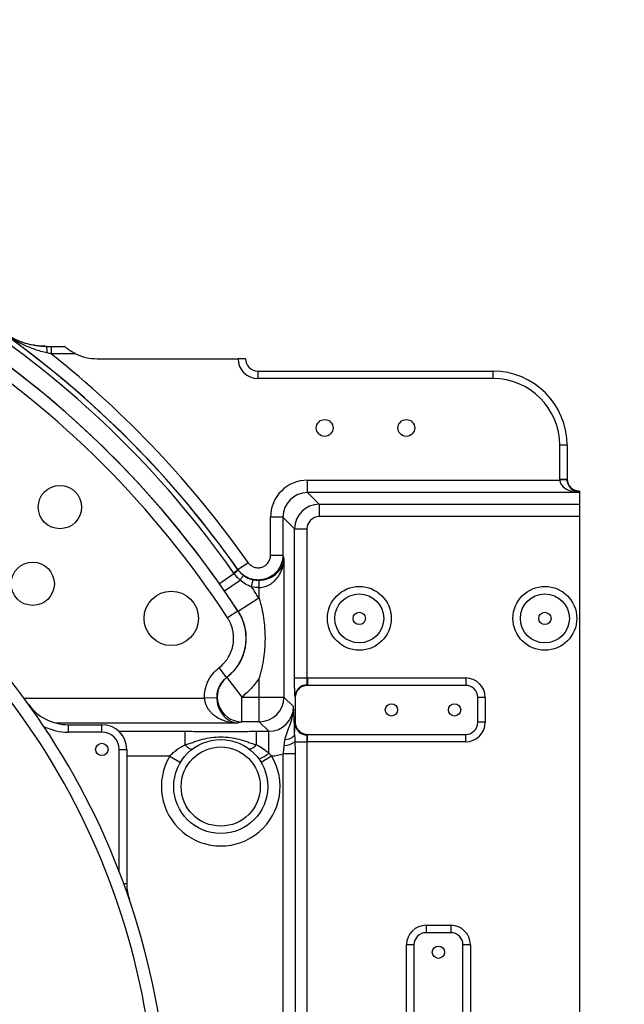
# Model space of a CAD drawing. Header units: millimetres. Extents: x -7 to 844, y 0 to 594.
# Tile 104 of 137: x 323 to 341, y 486 to 517. Entities that reach past the tile are written whole.
import ezdxf

# ---------------------------------------------------------------- set-up
doc = ezdxf.new("R2010")
doc.units = ezdxf.units.MM
doc.styles.add('SLDTEXTSTYLE2', font='HYSWLONGFANGSONG.TTF', dxfattribs={"bigfont": 'bigfont'})
doc.styles.add('SLDTEXTSTYLE3', font='HYSWLONGFANGSONG.TTF')
doc.dimstyles.new('SLDDIMSTYLE15', dxfattribs={"dimtxt": 9.875366, "dimasz": 4.884615, "dimexe": 0, "dimexo": 0.0625, "dimgap": 2.468842, "dimtad": 0, "dimtih": 1, "dimtoh": 1, "dimlfac": 5, "dimrnd": 1e-09, "dimzin": 12, "dimdsep": 46, "dimtxsty": 'SLDTEXTSTYLE3', "dimblk1": 'NONE', "dimblk2": 'NONE', "dimsah": 1, "dimcen": 0, "dimadec": 0, "dimazin": 3, "dimtfac": 1, "dimtdec": 3, "dimtmove": 0, "dimatfit": 3, "dimldrblk": 'NONE', "dimfxl": 1, "dimfrac": 2, "dimtolj": 1, "dimtzin": 12, "dimarcsym": 0})

# ---------------------------------------------------------------- blocks, each defined once
blk = doc.blocks.new('_D_55')
at = {"color": 7, "linetype": 'Continuous', "lineweight": 18}
blk.add_line((512.91, 531.632), (472.011, 531.632), dxfattribs=at)
at = {"color": 7, "linetype": 'Continuous', "lineweight": 18, "attachment_point": 1}
for s, insert, char_height, style in [('通', (502.68, 543.569), 9.26, 'SLDTEXTSTYLE2'), ('%%c', (482.421, 543.569), 9.2604, 'SLDTEXTSTYLE3'), ('8-', (472.011, 543.569), 9.2604, 'SLDTEXTSTYLE3'), ('22', (494.037, 543.569), 9.2604, 'SLDTEXTSTYLE3')]:
    blk.add_mtext(s, dxfattribs=dict(at, insert=insert, char_height=char_height, style=style))
blk = doc.blocks.new('_None')

msp = doc.modelspace()

# ---------------------------------------------------------------- linework, layer by layer
at = {"color": 7, "linetype": 'Continuous', "lineweight": 25}
for p, q in [((323.477237, 506.745672), (323.477237, 506.514903)), ((323.477237, 506.745672), (323.89083, 506.745672)), ((324.237827, 506.514903), (323.477237, 506.514903)), ((324.908426, 506.361057), (329.293042, 506.361057)), ((329.523811, 506.361057), (329.293042, 506.361057)), ((329.908426, 505.976441), (329.908426, 505.745672)), ((329.908426, 505.976441), (337.216119, 505.976441)), ((337.216119, 505.976441), (337.216119, 505.745672)), ((337.216119, 505.745672), (329.908426, 505.745672)), ((339.293042, 502.605004), (339.293042, 503.668749)), ((339.523811, 503.668749), (339.293042, 503.668749)), ((339.523811, 503.668749), (339.523811, 502.605004)), ((331.454496, 502.199134), (331.454496, 502.583515)), ((331.454496, 502.583515), (339.293417, 502.583515)), ((339.523811, 502.605004), (339.293042, 502.605004)), ((339.524045, 502.591564), (339.293417, 502.583515)), ((331.454496, 502.199134), (331.818072, 501.835557)), ((339.908426, 502.199134), (331.454496, 502.199134)), ((339.830501, 502.251158), (339.868766, 502.244331)), ((339.908426, 502.244331), (339.868766, 502.244331)), ((339.908426, 502.244331), (339.908426, 502.236741)), ((339.908426, 502.236741), (339.908426, 502.199134)), ((339.908426, 502.199134), (339.908426, 501.835557)), ((331.818072, 501.835557), (331.818072, 501.451176)), ((331.818072, 501.835557), (339.908426, 501.835557)), ((339.908426, 501.835557), (339.908426, 501.451176)), ((330.301353, 500.24516), (330.301353, 501.430371)), ((330.685734, 501.430371), (330.301353, 501.430371)), ((330.685734, 501.430371), (330.685734, 500.24516)), ((331.04931, 501.066795), (330.685734, 501.430371)), ((339.908426, 501.451176), (331.818072, 501.451176)), ((339.908426, 501.451176), (339.908426, 475.399518)), ((331.04931, 496.429918), (331.04931, 501.066795)), ((331.04931, 501.066795), (331.433691, 501.066795)), ((331.433691, 501.066795), (331.433691, 496.429918)), ((330.685734, 500.24516), (330.301353, 500.24516)), ((330.720186, 500.135884), (330.720186, 495.837717)), ((329.287986, 499.803151), (329.602479, 500.024155)), ((328.711191, 499.366394), (329.165346, 499.684962)), ((329.153812, 499.701122), (329.289958, 499.796754)), ((329.289958, 499.796754), (329.287986, 499.803151)), ((328.867871, 499.140723), (329.355018, 499.475823)), ((329.714666, 499.262026), (329.762053, 499.486686)), ((329.951424, 499.241046), (329.944258, 499.470281)), ((329.951424, 498.902912), (329.951424, 499.241046)), ((329.292495, 498.506301), (329.93675, 498.925742)), ((329.290464, 498.506844), (328.968347, 498.297107)), ((329.290464, 498.506844), (329.292495, 498.506301)), ((328.936076, 496.446699), (328.702619, 496.751983)), ((328.936076, 496.446699), (328.940166, 496.447577)), ((328.940166, 496.447577), (329.408, 495.837717)), ((329.951424, 495.837717), (329.951424, 496.431558)), ((331.04931, 496.429918), (331.433691, 496.429918)), ((331.446888, 496.430062), (336.369965, 496.430062)), ((331.446888, 496.430062), (331.446888, 496.217169)), ((331.446888, 496.199214), (331.446888, 496.199152)), ((336.369965, 496.199152), (331.446888, 496.199152)), ((336.369965, 496.199433), (331.454431, 496.199433)), ((336.369965, 496.430062), (336.369965, 496.199433)), ((336.369965, 496.199433), (336.369965, 496.199152)), ((328.629726, 495.809362), (328.247682, 495.797424)), ((329.408, 495.068955), (329.408, 495.837717)), ((329.408, 495.837717), (329.951424, 495.837717)), ((329.951424, 495.837717), (330.720186, 495.837717)), ((329.951424, 495.068955), (329.951424, 495.837717)), ((330.720186, 495.837717), (331.017544, 495.540359)), ((331.070331, 495.814824), (331.070331, 495.061136)), ((336.746803, 495.822595), (336.746522, 495.822595)), ((336.746522, 495.053364), (336.746522, 495.822595)), ((336.746803, 495.053364), (336.746803, 495.822595)), ((336.977431, 495.822595), (336.746803, 495.822595)), ((336.977431, 495.822595), (336.977431, 495.053364)), ((324.01931, 494.745672), (324.01931, 494.976441)), ((324.01931, 494.976441), (325.062273, 494.976441)), ((325.062273, 494.745672), (325.062273, 494.976441)), ((329.951424, 495.068955), (329.408, 495.068955)), ((330.248782, 494.771597), (329.951424, 495.068955)), ((336.746803, 495.053364), (336.746522, 495.053364)), ((336.977431, 495.053364), (336.746803, 495.053364)), ((325.062273, 494.745672), (324.01931, 494.745672)), ((327.643454, 494.352749), (327.643454, 494.771597)), ((329.865706, 494.352749), (329.865706, 494.771597)), ((329.865706, 494.771597), (330.248782, 494.771597)), ((330.248782, 494.092702), (330.248782, 494.771597)), ((331.446888, 494.676746), (331.446888, 494.676808)), ((331.446888, 494.676808), (336.369965, 494.676808)), ((331.446888, 494.445898), (331.446888, 494.658791)), ((331.454431, 494.676526), (336.369965, 494.676526)), ((336.369965, 494.676526), (336.369965, 494.676808)), ((336.369965, 494.445898), (336.369965, 494.676526)), ((331.058955, 494.446041), (331.433691, 494.446041)), ((336.369965, 494.445898), (331.446888, 494.445898)), ((325.600734, 490.40086), (325.600734, 494.20721)), ((325.600734, 494.20721), (325.831503, 494.20721)), ((325.831503, 494.20721), (325.831503, 490.033923)), ((330.006828, 493.807002), (330.336367, 494.005328)), ((331.066792, 494.07044), (330.699892, 494.07044)), ((327.171296, 494.002834), (327.501146, 493.805028)), ((325.73856, 490.033923), (325.831503, 490.033923)), ((335.139196, 488.737754), (335.908426, 488.737754)), ((335.139196, 488.737754), (335.139196, 488.507125)), ((335.139196, 488.507125), (335.139196, 488.506844)), ((335.908426, 488.507125), (335.139196, 488.507125)), ((335.908426, 488.506844), (335.139196, 488.506844)), ((335.908426, 488.737754), (335.908426, 488.507125)), ((335.908426, 488.507125), (335.908426, 488.506844)), ((334.762358, 488.130287), (334.531729, 488.130287)), ((334.531729, 476.130287), (334.531729, 488.130287)), ((334.762358, 488.130287), (334.762358, 476.130287)), ((334.762358, 488.130287), (334.762639, 488.130287)), ((334.762639, 488.130287), (334.762639, 476.130287)), ((336.285264, 488.130287), (336.284983, 488.130287)), ((336.284983, 476.130287), (336.284983, 488.130287)), ((336.285264, 476.130287), (336.285264, 488.130287)), ((336.515893, 488.130287), (336.285264, 488.130287)), ((336.515893, 488.130287), (336.515893, 476.130287))]:
    msp.add_line(p, q, dxfattribs=at)
at = {"color": 8, "linetype": 'Continuous', "lineweight": 25}
for p, q in [((322.638098, 495.797424), (328.247682, 495.797424)), ((329.277783, 495.028662), (323.621878, 495.028662)), ((325.584943, 494.771597), (327.643454, 494.771597)), ((331.433691, 494.446041), (331.433691, 481.745672)), ((330.699892, 481.745672), (330.699892, 494.07044)), ((331.066792, 494.07044), (331.066792, 481.745672)), ((327.171296, 494.002834), (325.831503, 494.002834))]:
    msp.add_line(p, q, dxfattribs=at)
at = {"color": 7, "linetype": 'Continuous', "lineweight": 25, "flags": 128}
for points in [[(331.050933, 494.680704), (331.043785, 494.651154), (331.026424, 494.622404), (330.999319, 494.595233), (330.963205, 494.570375), (330.919059, 494.548505), (330.868077, 494.530214), (330.811638, 494.515997), (330.751272, 494.50624)], [(327.643454, 494.352749), (327.680553, 494.31567), (327.71682, 494.283345), (327.751443, 494.256499), (327.783644, 494.235734), (327.812701, 494.221515), (327.837965, 494.214162), (327.858867, 494.213838), (327.874939, 494.220551)], [(329.865706, 494.352749), (329.828607, 494.31567), (329.79234, 494.283345), (329.757718, 494.256499), (329.725517, 494.235734), (329.696459, 494.221515), (329.671196, 494.214162), (329.650294, 494.213838), (329.634222, 494.220551)]]:
    msp.add_lwpolyline(points, dxfattribs=at)
at = {"color": 7, "linetype": 'Continuous', "lineweight": 25}
for centre, radius in [((331.985349, 504.20721), 0.261538), ((334.523811, 504.20721), 0.261538), ((323.75458, 501.745672), 0.673077), ((322.908426, 499.361057), 0.673077), ((333.062273, 498.284134), 0.992082), ((338.831503, 498.284134), 0.992082), ((327.216119, 498.284134), 0.846154), ((333.062273, 498.284134), 0.761453), ((333.062273, 498.284134), 0.761172), ((338.831503, 498.284134), 0.761453), ((338.831503, 498.284134), 0.761172), ((333.062273, 498.284134), 0.192308), ((338.831503, 498.284134), 0.192308), ((334.062273, 495.43798), 0.192308), ((336.023811, 495.43798), 0.192308), ((325.05704, 494.20721), 0.192308), ((328.75458, 493.053364), 1.461538), ((328.75458, 493.053364), 1.230769), ((335.523811, 487.899518), 0.192308)]:
    msp.add_circle(centre, radius, dxfattribs=at)
for centre, radius, start, end in [((304.139196, 482.130287), 30.735401, 35.0850752, 56.9340697), ((304.139196, 482.130287), 30.569024, 35.0850752, 56.9340697), ((304.139196, 482.130287), 30.014435, 35.0478648, 56.9340697), ((304.139196, 482.130287), 30.012962, 33.0690574, 56.9309426), ((304.139196, 482.130287), 30.737465, 35.0969467, 54.5646848), ((304.139196, 482.130287), 29.628581, 33.0690574, 56.9309426), ((322.777936, 506.587442), 0.582112, 355.3562435, 15.772689), ((304.139196, 482.130287), 31.121846, 35.0969467, 51.5840815), ((324.908426, 507.899518), 1.538462, 244.1580672, 270), ((329.908426, 506.361057), 0.615385, 180, 270), ((329.908426, 506.361057), 0.384615, 180, 270), ((337.216119, 503.668749), 2.307692, 0, 90), ((337.216119, 503.668749), 2.076923, 0, 90), ((339.908309, 502.621239), 0.384498, 180.0174622, 270.0174515), ((304.139196, 482.130287), 22.615385, 0.974465, 61.0145663), ((304.139196, 482.130287), 23, 0.974465, 59.4270794), ((331.818541, 501.066327), 0.769231, 90.0349137, 179.9650863), ((325.1123, 505.270804), 6.901363, 305.9643604, 307.34606), ((328.836344, 499.911509), 0.677382, 319.9697784, 335.2687808), ((304.139196, 482.130287), 30.783131, 33.0660724, 33.8161685), ((304.139196, 482.130287), 30.014369, 33.0660724, 34.523421), ((329.413729, 495.83959), 0.770656, 127.915156, 269.5740368), ((331.438349, 495.840806), 0.376459, 88.7003416, 176.7198045), ((331.446888, 495.822595), 0.607467, 90, 91.2447933), ((331.446888, 495.822595), 0.376557, 90, 90.3660406), ((336.369965, 495.822595), 0.607467, 0, 90), ((336.369965, 495.822595), 0.376838, 0, 90), ((336.369965, 495.822595), 0.376557, 0, 90), ((324.01931, 496.514903), 1.538462, 215.8882976, 270), ((329.950326, 495.838815), 0.769861, 270.0816919, 359.9183081), ((325.062273, 494.20721), 0.769231, 0, 90), ((331.438349, 495.035153), 0.376459, 183.2801955, 271.2996584), ((336.369965, 495.053364), 0.376557, 270, 0), ((336.369965, 495.053364), 0.376838, 270, 0), ((336.369965, 495.053364), 0.607467, 270, 0), ((324.01931, 496.514903), 1.769231, 244.4435843, 270), ((325.062273, 494.20721), 0.538462, 0, 90), ((331.446888, 495.053364), 0.376557, 269.6339594, 270), ((330.730827, 494.873276), 0.5387, 269.7561582, 307.5251999), ((331.446888, 495.053364), 0.607467, 268.7552067, 270), ((328.75458, 493.053364), 1.846154, 149.0495668, 31.0407203), ((329.622628, 494.811621), 0.953369, 289.284684, 311.0547532), ((327.369965, 490.033923), 1.538462, 180, 198.7894713), ((335.139196, 488.130287), 0.607467, 90, 180), ((335.139196, 488.130287), 0.376838, 90, 180), ((335.139196, 488.130287), 0.376557, 90, 180), ((335.908426, 488.130287), 0.607467, 0, 90), ((335.908426, 488.130287), 0.376838, 0, 90), ((335.908426, 488.130287), 0.376557, 0, 90)]:
    msp.add_arc(centre, radius, start, end, dxfattribs=at)
at = {"color": 7, "linetype": 'Continuous', "lineweight": 18}
msp.add_arc((304.29717, 482.130287), 43.076923, 262.7000494, 5.9555652, dxfattribs=at)
at = {"color": 7, "linetype": 'Continuous', "lineweight": 25}
for centre, major_axis, ratio, start_param, end_param in [((331.455902, 501.428965), (0.816887, -0.816887), 0.998782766, 2.356803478, 3.926381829), ((339.908426, 502.605004), (0, -0.61576), 0.999390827, 4.71238898, 4.747295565), ((339.908426, 502.583515), (0.615231, -0.021994), 0.624132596, 3.198807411, 4.734697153), ((339.908426, 502.605004), (0, 0.385131), 0.998661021, 1.570796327, 1.605702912), ((339.908426, 502.583515), (-0.277193, 0.281949), 0.945678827, 0.800889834, 2.336779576), ((331.455902, 501.428965), (-0.545254, 0.545254), 0.99756923, 5.498396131, 7.067974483), ((339.293042, 502.236741), (0.615385, 0), 0.034920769, 0, 0.360976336), ((331.818541, 501.066327), (0.272296, -0.272296), 0.998782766, 2.356803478, 3.926381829), ((331.455181, 496.430062), (0, 0.230769), 0.093122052, 2.745399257, 3.106686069), ((331.0708, 496.430062), (0, 0.615385), 0.034920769, 2.745399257, 3.119778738), ((330.246907, 495.542234), (0.545916, -0.545916), 0.996358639, 5.498396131, 7.067974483), ((331.0708, 494.445898), (0, 0.615385), 0.034920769, 0.021813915, 0.396193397), ((331.455181, 494.445898), (0, 0.230769), 0.093122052, 0.034906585, 0.396193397), ((330.246907, 495.542234), (-1.089182, 1.089182), 0.998782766, 2.41373152, 2.654267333)]:
    msp.add_ellipse(centre, major_axis=major_axis, ratio=ratio, start_param=start_param, end_param=end_param, dxfattribs=at)
for points, knots in [([(323.358137, 506.540314), (323.293145, 506.554172), (323.229134, 506.570237), (323.102645, 506.606147), (323.04005, 506.626043), (322.855602, 506.690291), (322.736676, 506.739218), (322.504683, 506.84727), (322.39142, 506.906563), (322.171313, 507.033852), (322.064361, 507.101884), (321.96027, 507.17427)], [0, 0, 0, 0, 0.125, 0.125, 0.25, 0.25, 0.5, 0.5, 0.75, 0.75, 1, 1, 1, 1]), ([(323.33813, 506.745672), (323.271542, 506.745672), (323.206066, 506.748493), (323.076785, 506.759252), (323.012687, 506.767256), (322.825569, 506.797987), (322.706994, 506.827286), (322.535475, 506.882771), (322.479388, 506.903213), (322.369132, 506.947932), (322.315006, 506.972209), (322.156861, 507.049981), (322.05635, 507.108659), (321.96027, 507.17427)], [0, 0, 0, 0, 0.125, 0.125, 0.25, 0.25, 0.5, 0.5, 0.625, 0.625, 0.75, 0.75, 1, 1, 1, 1]), ([(322.012475, 507.176075), (322.110567, 507.106074), (322.212909, 507.044544), (322.425785, 506.937815), (322.536338, 506.892609), (322.765862, 506.819145), (322.882101, 506.791758), (323.058598, 506.764204), (323.117789, 506.757284), (323.207116, 506.750334), (323.236983, 506.748589), (323.28192, 506.746841), (323.296922, 506.746402), (323.326971, 506.745818), (323.342112, 506.745672), (323.356995, 506.745672)], [0, 0, 0, 0, 0.25, 0.25, 0.5, 0.5, 0.75, 0.75, 0.875, 0.875, 0.9375, 0.9375, 0.96875, 0.96875, 1, 1, 1, 1]), ([(324.237827, 506.514903), (324.198295, 506.534049), (324.159996, 506.55469), (324.104567, 506.587597), (324.086428, 506.59889), (324.050882, 506.622048), (324.03335, 506.634005), (324.000005, 506.657724), (323.984042, 506.669589), (323.954496, 506.692361), (323.941096, 506.703121), (323.923549, 506.717597), (323.918159, 506.722117), (323.908721, 506.73012), (323.904623, 506.733643), (323.894443, 506.742461), (323.89083, 506.745672), (323.89083, 506.745672)], [0, 0, 0, 0, 0.25, 0.25, 0.375, 0.375, 0.5, 0.5, 0.625, 0.625, 0.75, 0.75, 0.8125, 0.8125, 0.875, 0.875, 1, 1, 1, 1]), ([(339.837106, 502.245353), (339.837427, 502.24532), (339.839323, 502.245129), (339.832666, 502.245911), (339.814305, 502.249437), (339.778991, 502.259002), (339.729945, 502.279275), (339.674201, 502.313887), (339.619177, 502.363904), (339.570799, 502.430463), (339.536188, 502.511537), (339.524512, 502.577681), (339.523917, 502.614577), (339.523811, 502.621122)], [0, 0, 0, 0, 0.014080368, 0.083234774, 0.140602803, 0.208337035, 0.305515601, 0.414132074, 0.53575395, 0.672201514, 0.817823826, 0.967682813, 1, 1, 1, 1]), ([(330.685734, 500.24516), (330.685578, 500.163561), (330.672762, 500.08413), (330.64107, 499.987525), (330.633929, 499.968369), (330.618297, 499.931011), (330.609779, 499.912723), (330.582155, 499.85901), (330.560992, 499.824729), (330.525037, 499.775653), (330.512287, 499.759622), (330.485746, 499.728848), (330.471938, 499.714069), (330.428939, 499.671513), (330.398182, 499.645508), (330.332439, 499.598278), (330.297249, 499.577011), (330.224996, 499.540805), (330.187675, 499.525643), (330.110641, 499.501199), (330.070589, 499.491899), (329.990514, 499.479895), (329.950319, 499.477081), (329.889794, 499.477596), (329.869579, 499.47856), (329.829071, 499.482112), (329.808755, 499.484711), (329.748762, 499.494816), (329.709673, 499.504632), (329.652375, 499.523887), (329.633499, 499.531065), (329.596203, 499.546964), (329.577704, 499.555732), (329.523699, 499.584008), (329.489579, 499.605485), (329.424996, 499.653545), (329.39447, 499.680191), (329.337511, 499.738557), (329.311508, 499.769814), (329.287986, 499.803151)], [0, 0, 0, 0, 0.125, 0.125, 0.15625, 0.15625, 0.1875, 0.1875, 0.25, 0.25, 0.28125, 0.28125, 0.3125, 0.3125, 0.375, 0.375, 0.4375, 0.4375, 0.5, 0.5, 0.5625, 0.5625, 0.625, 0.625, 0.65625, 0.65625, 0.6875, 0.6875, 0.75, 0.75, 0.78125, 0.78125, 0.8125, 0.8125, 0.875, 0.875, 0.9375, 0.9375, 1, 1, 1, 1]), ([(329.602479, 500.024155), (329.626017, 499.99066), (329.65485, 499.961023), (329.703299, 499.924684), (329.720365, 499.913846), (329.756386, 499.894796), (329.775191, 499.886695), (329.813435, 499.873672), (329.833006, 499.868678), (329.873066, 499.861789), (329.893542, 499.859935), (329.933975, 499.859489), (329.954115, 499.860859), (329.994238, 499.866819), (330.014309, 499.871466), (330.052899, 499.883711), (330.07159, 499.891319), (330.107763, 499.909506), (330.125375, 499.920197), (330.158254, 499.943944), (330.173625, 499.957021), (330.202259, 499.985555), (330.215624, 500.001166), (330.239521, 500.034059), (330.250059, 500.051287), (330.268379, 500.087272), (330.276199, 500.10615), (330.29505, 500.164355), (330.301353, 500.204222), (330.301353, 500.24516)], [0, 0, 0, 0, 0.125, 0.125, 0.1875, 0.1875, 0.25, 0.25, 0.3125, 0.3125, 0.375, 0.375, 0.4375, 0.4375, 0.5, 0.5, 0.5625, 0.5625, 0.625, 0.625, 0.6875, 0.6875, 0.75, 0.75, 0.8125, 0.8125, 0.875, 0.875, 1, 1, 1, 1]), ([(329.944258, 499.470281), (330.008501, 499.472222), (330.070199, 499.480925), (330.15943, 499.502719), (330.188056, 499.51134), (330.242426, 499.530583), (330.268325, 499.541243), (330.31788, 499.564379), (330.341664, 499.576938), (330.386345, 499.603192), (330.407294, 499.616892), (330.46657, 499.659467), (330.501362, 499.689798), (330.563168, 499.753664), (330.58953, 499.786546), (330.634667, 499.853625), (330.653461, 499.887868), (330.684234, 499.957625), (330.696178, 499.993168), (330.708945, 500.046503), (330.712357, 500.064323), (330.716229, 500.091115), (330.717311, 500.100056), (330.719061, 500.117958), (330.719731, 500.126972), (330.720186, 500.135884)], [0, 0, 0, 0, 0.125, 0.125, 0.1875, 0.1875, 0.25, 0.25, 0.3125, 0.3125, 0.375, 0.375, 0.5, 0.5, 0.625, 0.625, 0.75, 0.75, 0.875, 0.875, 0.9375, 0.9375, 0.96875, 0.96875, 1, 1, 1, 1]), ([(329.951424, 499.241046), (330.015644, 499.243655), (330.077247, 499.255354), (330.166242, 499.284651), (330.194776, 499.296239), (330.248938, 499.322107), (330.274723, 499.336439), (330.324029, 499.36754), (330.347678, 499.384423), (330.392077, 499.419718), (330.412879, 499.438137), (330.471698, 499.495372), (330.506163, 499.536148), (330.567283, 499.622011), (330.593292, 499.666217), (330.637707, 499.756399), (330.656132, 499.802437), (330.686154, 499.896222), (330.697715, 499.944007), (330.709907, 500.015714), (330.713127, 500.039673), (330.716711, 500.075693), (330.717697, 500.087714), (330.719254, 500.111783), (330.719827, 500.123902), (330.720186, 500.135884)], [0, 0, 0, 0, 0.125, 0.125, 0.1875, 0.1875, 0.25, 0.25, 0.3125, 0.3125, 0.375, 0.375, 0.5, 0.5, 0.625, 0.625, 0.75, 0.75, 0.875, 0.875, 0.9375, 0.9375, 0.96875, 0.96875, 1, 1, 1, 1]), ([(330.685734, 500.24516), (330.688576, 500.236171), (330.691419, 500.227176), (330.694261, 500.218174), (330.694278, 500.218122), (330.694294, 500.218069), (330.694311, 500.218017), (330.702936, 500.190701), (330.711561, 500.163323), (330.720186, 500.135884)], [0.00485769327, 0.00485769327, 0.00485769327, 0.00485769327, 0.00805343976, 0.00805343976, 0.00805343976, 0.00807202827, 0.00807202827, 0.00807202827, 0.01776940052, 0.01776940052, 0.01776940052, 0.01776940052]), ([(329.355018, 499.475823), (329.319875, 499.507428), (329.286311, 499.540498), (329.222964, 499.610103), (329.193164, 499.646626), (329.165346, 499.684962)], [0, 0, 0, 0, 0.5, 0.5, 1, 1, 1, 1]), ([(329.298858, 499.784316), (329.320578, 499.754591), (329.344177, 499.726721), (329.39507, 499.674632), (329.422362, 499.650411), (329.451596, 499.628118)], [0, 0, 0, 0, 0.5, 0.5, 1, 1, 1, 1]), ([(329.451596, 499.628118), (329.497497, 499.593116), (329.547365, 499.56352), (329.651188, 499.516475), (329.70541, 499.498734), (329.762053, 499.486686)], [0, 0, 0, 0, 0.5, 0.5, 1, 1, 1, 1]), ([(328.867871, 499.140723), (328.84192, 499.17845), (328.815901, 499.216125), (328.763684, 499.291354), (328.737487, 499.328907), (328.711191, 499.366394)], [0, 0, 0, 0, 0.5, 0.5, 1, 1, 1, 1]), ([(329.714666, 499.262026), (329.64789, 499.285431), (329.584846, 499.315554), (329.464955, 499.387348), (329.407953, 499.429271), (329.355018, 499.475823)], [0, 0, 0, 0, 0.5, 0.5, 1, 1, 1, 1]), ([(329.951424, 498.902912), (329.955035, 498.89047), (329.958693, 498.877694), (329.965806, 498.852429), (329.976313, 498.814515), (329.986328, 498.776546), (330.005699, 498.700536), (330.017732, 498.649765), (330.051164, 498.497153), (330.069893, 498.395011), (330.100058, 498.189885), (330.111494, 498.086902), (330.126888, 497.880059), (330.130846, 497.776198), (330.131025, 497.619729), (330.130125, 497.56746), (330.12638, 497.462692), (330.123527, 497.410098), (330.112081, 497.252817), (330.100621, 497.148649), (330.070331, 496.941616), (330.051501, 496.838751), (330.017923, 496.685369), (330.005842, 496.634395), (329.986409, 496.558155), (329.976365, 496.520091), (329.965834, 496.482108), (329.958705, 496.456804), (329.955037, 496.443999), (329.951424, 496.431558)], [0, 0, 0, 0, 0.015625, 0.015625, 0.03125, 0.0625, 0.0625, 0.125, 0.125, 0.25, 0.25, 0.375, 0.375, 0.5, 0.5, 0.5625, 0.5625, 0.625, 0.625, 0.75, 0.75, 0.875, 0.875, 0.9375, 0.9375, 0.96875, 0.984375, 0.984375, 1, 1, 1, 1]), ([(328.702619, 496.751983), (328.760185, 496.796004), (328.812726, 496.8447), (328.88431, 496.924467), (328.906958, 496.952185), (328.949785, 497.009918), (328.970054, 497.0401), (329.026033, 497.132583), (329.057159, 497.196945), (329.094756, 497.297458), (329.105763, 497.331629), (329.12464, 497.401341), (329.132454, 497.43675), (329.150724, 497.542846), (329.156245, 497.614073), (329.154556, 497.721657), (329.152303, 497.757784), (329.144401, 497.829641), (329.138792, 497.865123), (329.117144, 497.970272), (329.096323, 498.038652), (329.055332, 498.138596), (329.039983, 498.171538), (329.006395, 498.235553), (328.988118, 498.266742), (328.968347, 498.297107)], [0, 0, 0, 0, 0.125, 0.125, 0.1875, 0.1875, 0.25, 0.25, 0.375, 0.375, 0.4375, 0.4375, 0.5, 0.5, 0.625, 0.625, 0.6875, 0.6875, 0.75, 0.75, 0.875, 0.875, 0.9375, 0.9375, 1, 1, 1, 1]), ([(329.290464, 498.506844), (329.316788, 498.466387), (329.341123, 498.424833), (329.385842, 498.339546), (329.406279, 498.29566), (329.46086, 498.16251), (329.488588, 498.071416), (329.517427, 497.931345), (329.524901, 497.884079), (329.53544, 497.788363), (329.53845, 497.740231), (329.540737, 497.596909), (329.533419, 497.50202), (329.509156, 497.360678), (329.498778, 497.31351), (329.473691, 497.220617), (329.45906, 497.175082), (329.409082, 497.041136), (329.367699, 496.95536), (329.29327, 496.832093), (329.266318, 496.791856), (329.209272, 496.714766), (329.148864, 496.640656), (329.081811, 496.572437), (329.011387, 496.507205), (328.974408, 496.476032), (328.936076, 496.446699)], [0, 0, 0, 0, 0.0625, 0.0625, 0.125, 0.125, 0.25, 0.25, 0.3125, 0.3125, 0.375, 0.375, 0.5, 0.5, 0.5625, 0.5625, 0.625, 0.625, 0.75, 0.75, 0.8125, 0.8125, 0.875, 0.9375, 0.9375, 1, 1, 1, 1]), ([(328.940166, 496.447577), (328.978483, 496.476933), (329.015293, 496.507988), (329.085919, 496.573476), (329.119828, 496.608031), (329.215688, 496.715327), (329.272214, 496.791957), (329.346116, 496.914423), (329.368924, 496.956506), (329.410772, 497.043276), (329.429636, 497.087637), (329.479524, 497.222009), (329.504213, 497.31393), (329.528363, 497.45533), (329.534265, 497.503291), (329.541493, 497.599229), (329.542832, 497.647034), (329.540215, 497.789975), (329.529682, 497.884638), (329.500415, 498.025667), (329.488353, 498.072574), (329.460193, 498.164098), (329.444054, 498.208967), (329.389571, 498.34094), (329.345216, 498.425436), (329.292495, 498.506301)], [0, 0, 0, 0, 0.0625, 0.0625, 0.125, 0.125, 0.25, 0.25, 0.3125, 0.3125, 0.375, 0.375, 0.5, 0.5, 0.5625, 0.5625, 0.625, 0.625, 0.75, 0.75, 0.8125, 0.8125, 0.875, 0.875, 1, 1, 1, 1]), ([(328.247682, 495.797424), (328.244799, 495.889694), (328.252937, 495.980797), (328.276671, 496.093239), (328.282125, 496.115717), (328.294296, 496.160045), (328.301018, 496.18193), (328.32305, 496.246773), (328.34022, 496.288917), (328.379469, 496.371061), (328.401549, 496.41106), (328.45077, 496.488849), (328.477689, 496.526235), (328.563997, 496.632379), (328.629299, 496.695914), (328.702619, 496.751983)], [0, 0, 0, 0, 0.25, 0.25, 0.3125, 0.3125, 0.375, 0.375, 0.5, 0.5, 0.625, 0.625, 0.75, 0.75, 1, 1, 1, 1]), ([(328.936076, 496.446699), (328.887, 496.409334), (328.843215, 496.367003), (328.785257, 496.296257), (328.767166, 496.271339), (328.73404, 496.219457), (328.719162, 496.192769), (328.692684, 496.137944), (328.681084, 496.109806), (328.661207, 496.05206), (328.652895, 496.022266), (328.633524, 495.932056), (328.627905, 495.871117), (328.629726, 495.809362)], [0, 0, 0, 0, 0.25, 0.25, 0.375, 0.375, 0.5, 0.5, 0.625, 0.625, 0.75, 0.75, 1, 1, 1, 1]), ([(329.951424, 496.431558), (329.879628, 496.318478), (329.798291, 496.21198), (329.661607, 496.062359), (329.613531, 496.014167), (329.513737, 495.922597), (329.461864, 495.879037), (329.408, 495.837717)], [0, 0, 0, 0, 0.5, 0.5, 0.75, 0.75, 1, 1, 1, 1]), ([(331.062507, 495.862347), (331.061529, 495.874062), (331.060586, 495.887747), (331.058773, 495.919106), (331.057913, 495.936607), (331.0563, 495.974767), (331.055544, 495.995477), (331.054135, 496.04021), (331.053481, 496.064337), (331.05232, 496.114378), (331.051806, 496.140464), (331.050913, 496.19476), (331.050531, 496.223215), (331.049618, 496.309898), (331.04931, 496.369158), (331.04931, 496.429918)], [0, 0, 0, 0, 0.125, 0.125, 0.25, 0.25, 0.375, 0.375, 0.5, 0.5, 0.625, 0.625, 0.75, 0.75, 1, 1, 1, 1]), ([(331.444482, 496.199144), (331.419543, 496.198452), (331.395078, 496.195376), (331.347057, 496.184647), (331.323269, 496.176882), (331.277877, 496.15701), (331.256396, 496.145018), (331.215832, 496.116977), (331.196621, 496.100747), (331.162197, 496.065424), (331.14679, 496.046244), (331.126424, 496.015168), (331.120075, 496.004371), (331.108564, 495.982428), (331.103372, 495.971244), (331.089451, 495.937065), (331.082359, 495.913451), (331.072738, 495.864497), (331.070331, 495.839773), (331.070331, 495.814824)], [0, 0, 0, 0, 0.125, 0.125, 0.25, 0.25, 0.375, 0.375, 0.5, 0.5, 0.625, 0.625, 0.6875, 0.6875, 0.75, 0.75, 0.875, 0.875, 1, 1, 1, 1]), ([(331.433691, 496.429918), (331.432857, 496.406865), (331.432108, 496.384381), (331.43106, 496.351498), (331.430724, 496.340721), (331.43011, 496.320158), (331.429827, 496.310282), (331.429355, 496.291343), (331.429162, 496.282221), (331.429044, 496.265369), (331.4291, 496.257581), (331.430008, 496.243291), (331.430787, 496.23672), (331.435303, 496.225329), (331.439313, 496.220597), (331.446888, 496.217169)], [0, 0, 0, 0, 0.25, 0.25, 0.375, 0.375, 0.5, 0.5, 0.625, 0.625, 0.75, 0.75, 0.875, 0.875, 1, 1, 1, 1]), ([(331.446888, 496.199214), (331.449123, 496.199279), (331.451359, 496.199344), (331.453595, 496.199409), (331.453874, 496.199417), (331.454152, 496.199425), (331.454431, 496.199433)], [0, 0, 0, 0, 0.0001135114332, 0.0001135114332, 0.0001135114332, 0.0001276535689, 0.0001276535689, 0.0001276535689, 0.0001276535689]), ([(328.247682, 495.797424), (328.249278, 495.763371), (328.253852, 495.730155), (328.268293, 495.665215), (328.27825, 495.633297), (328.302696, 495.571903), (328.31703, 495.542746), (328.348706, 495.487745), (328.366113, 495.461756), (328.403582, 495.412336), (328.423735, 495.388841), (328.465402, 495.345088), (328.487019, 495.32468), (328.553845, 495.26717), (328.601115, 495.233676), (328.699395, 495.174812), (328.749624, 495.149899), (328.851838, 495.107363), (328.903827, 495.089762), (329.009384, 495.061124), (329.062941, 495.050128), (329.143287, 495.038503), (329.170119, 495.03543), (329.223881, 495.030861), (329.250943, 495.029363), (329.277783, 495.028662)], [0, 0, 0, 0, 0.0625, 0.0625, 0.125, 0.125, 0.1875, 0.1875, 0.25, 0.25, 0.3125, 0.3125, 0.375, 0.375, 0.5, 0.5, 0.625, 0.625, 0.75, 0.75, 0.875, 0.875, 0.9375, 0.9375, 1, 1, 1, 1]), ([(328.629726, 495.809362), (328.630732, 495.775278), (328.633614, 495.742), (328.642713, 495.676874), (328.648987, 495.644833), (328.664386, 495.58315), (328.673415, 495.553826), (328.693363, 495.498461), (328.704324, 495.472273), (328.727914, 495.422426), (328.740601, 495.398702), (328.766828, 495.354475), (328.780434, 495.333822), (328.82249, 495.27555), (328.852233, 495.241515), (328.914064, 495.181522), (328.945662, 495.156029), (329.009954, 495.11231), (329.042652, 495.094105), (329.109032, 495.064241), (329.142709, 495.052621), (329.193227, 495.040063), (329.210097, 495.036678), (329.243897, 495.031485), (329.26091, 495.029673), (329.277783, 495.028662)], [0, 0, 0, 0, 0.0625, 0.0625, 0.125, 0.125, 0.1875, 0.1875, 0.25, 0.25, 0.3125, 0.3125, 0.375, 0.375, 0.5, 0.5, 0.625, 0.625, 0.75, 0.75, 0.875, 0.875, 0.9375, 0.9375, 1, 1, 1, 1]), ([(330.751272, 494.50624), (330.762695, 494.552149), (330.77508, 494.596711), (330.801664, 494.683909), (330.815844, 494.726465), (330.859914, 494.85204), (330.891551, 494.93338), (330.949308, 495.099513), (330.975185, 495.184516), (331.001504, 495.315974), (331.00823, 495.360462), (331.014585, 495.427683), (331.016086, 495.450188), (331.017366, 495.483977), (331.017631, 495.495248), (331.017834, 495.517802), (331.01777, 495.529175), (331.017544, 495.540359)], [0, 0, 0, 0, 0.125, 0.125, 0.25, 0.25, 0.5, 0.5, 0.75, 0.75, 0.875, 0.875, 0.9375, 0.9375, 0.96875, 0.96875, 1, 1, 1, 1]), ([(331.050933, 494.680704), (331.050047, 494.728606), (331.049066, 494.775039), (331.046926, 494.865111), (331.045762, 494.908882), (331.042091, 495.033637), (331.039389, 495.108982), (331.035048, 495.213131), (331.033552, 495.246366), (331.030482, 495.3104), (331.028907, 495.341194), (331.025717, 495.400642), (331.024098, 495.429357), (331.021651, 495.471508), (331.020832, 495.485405), (331.019601, 495.506105), (331.01919, 495.51298), (331.018367, 495.526696), (331.017953, 495.533583), (331.017544, 495.540359)], [0, 0, 0, 0, 0.125, 0.125, 0.25, 0.25, 0.5, 0.5, 0.625, 0.625, 0.75, 0.75, 0.875, 0.875, 0.9375, 0.9375, 0.96875, 0.96875, 1, 1, 1, 1]), ([(331.050933, 494.680704), (331.051469, 494.717872), (331.052124, 494.753134), (331.053672, 494.819883), (331.054574, 494.851513), (331.056544, 494.908242), (331.057619, 494.933708), (331.05937, 494.967466), (331.059977, 494.977967), (331.061218, 494.99711), (331.061855, 495.0058), (331.062507, 495.013613)], [0, 0, 0, 0, 0.25, 0.25, 0.5, 0.5, 0.75, 0.75, 0.875, 0.875, 1, 1, 1, 1]), ([(331.070331, 495.061136), (331.070331, 495.036187), (331.072736, 495.011647), (331.079803, 494.975426), (331.08274, 494.963452), (331.089799, 494.939705), (331.093946, 494.927886), (331.107935, 494.893459), (331.119352, 494.871667), (331.14631, 494.830368), (331.162027, 494.810735), (331.196422, 494.775392), (331.215188, 494.759482), (331.255897, 494.731233), (331.277745, 494.719031), (331.345332, 494.689372), (331.394604, 494.678199), (331.444482, 494.676815)], [0, 0, 0, 0, 0.125, 0.125, 0.1875, 0.1875, 0.25, 0.25, 0.375, 0.375, 0.5, 0.5, 0.625, 0.625, 0.75, 0.75, 1, 1, 1, 1]), ([(327.643454, 494.771597), (327.738765, 494.771597), (327.832574, 494.771241), (328.018267, 494.770073), (328.110174, 494.769254), (328.293112, 494.767484), (328.384152, 494.76653), (328.522678, 494.765416), (328.569198, 494.765101), (328.639885, 494.764776), (328.663598, 494.764692), (328.711378, 494.764581), (328.735556, 494.764554), (328.807384, 494.764567), (328.854553, 494.764697), (328.947773, 494.76515), (328.993834, 494.76547), (329.131086, 494.76659), (329.221411, 494.767538), (329.402904, 494.76929), (329.49421, 494.770098), (329.678555, 494.771249), (329.771522, 494.771597), (329.865706, 494.771597)], [0, 0, 0, 0, 0.125, 0.125, 0.25, 0.25, 0.375, 0.375, 0.4375, 0.4375, 0.46875, 0.46875, 0.5, 0.5, 0.5625, 0.5625, 0.625, 0.625, 0.75, 0.75, 0.875, 0.875, 1, 1, 1, 1]), ([(331.050933, 494.680704), (331.051141, 494.641726), (331.052792, 494.602564), (331.056065, 494.524226), (331.057732, 494.48506), (331.058955, 494.446041)], [0, 0, 0, 0, 0.5, 0.5, 1, 1, 1, 1]), ([(331.446888, 494.658791), (331.439315, 494.655363), (331.43532, 494.650659), (331.430789, 494.639258), (331.43001, 494.632692), (331.4291, 494.618403), (331.429044, 494.610614), (331.429162, 494.593761), (331.429354, 494.584638), (331.429826, 494.565698), (331.43011, 494.55582), (331.430724, 494.535254), (331.431059, 494.524475), (331.432108, 494.491586), (331.432857, 494.469099), (331.433691, 494.446041)], [0, 0, 0, 0, 0.125, 0.125, 0.25, 0.25, 0.375, 0.375, 0.5, 0.5, 0.625, 0.625, 0.75, 0.75, 1, 1, 1, 1]), ([(331.446888, 494.676746), (331.449123, 494.676681), (331.451359, 494.676616), (331.453595, 494.676551), (331.453874, 494.676543), (331.454152, 494.676534), (331.454431, 494.676526)], [0, 0, 0, 0, 0.0001135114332, 0.0001135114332, 0.0001135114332, 0.0001276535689, 0.0001276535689, 0.0001276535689, 0.0001276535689]), ([(327.171296, 494.002834), (327.204986, 494.040288), (327.240963, 494.075734), (327.315479, 494.1419), (327.35398, 494.172637), (327.472739, 494.259023), (327.556216, 494.308918), (327.643454, 494.352749)], [0, 0, 0, 0, 0.25, 0.25, 0.5, 0.5, 1, 1, 1, 1]), ([(327.643454, 494.352749), (327.689501, 494.364058), (327.734856, 494.378532), (327.825322, 494.408636), (327.870409, 494.424375), (328.005947, 494.470365), (328.096708, 494.499263), (328.280482, 494.546911), (328.373454, 494.565854), (328.562105, 494.591523), (328.657878, 494.598294), (328.852005, 494.598261), (328.947582, 494.591471), (329.136077, 494.565784), (329.228986, 494.546841), (329.412654, 494.499202), (329.503373, 494.470312), (329.638854, 494.424339), (329.683923, 494.408607), (329.77435, 494.378518), (329.819686, 494.364051), (329.865706, 494.352749)], [0, 0, 0, 0, 0.0625, 0.0625, 0.125, 0.125, 0.25, 0.25, 0.375, 0.375, 0.5, 0.5, 0.625, 0.625, 0.75, 0.75, 0.875, 0.875, 0.9375, 0.9375, 1, 1, 1, 1]), ([(329.865706, 494.352749), (329.93456, 494.318155), (330.001087, 494.27974), (330.129034, 494.193777), (330.19047, 494.146274), (330.248782, 494.092702)], [0, 0, 0, 0, 0.5, 0.5, 1, 1, 1, 1]), ([(330.699892, 494.07044), (330.705914, 494.115257), (330.710996, 494.1597), (330.720082, 494.247786), (330.724082, 494.291428), (330.728535, 494.334581)], [0, 0, 0, 0, 0.5, 0.5, 1, 1, 1, 1]), ([(330.728535, 494.334581), (330.731594, 494.364229), (330.733687, 494.393412), (330.740046, 494.450634), (330.744412, 494.47867), (330.751272, 494.50624)], [0, 0, 0, 0, 0.5, 0.5, 1, 1, 1, 1])]:
    msp.add_open_spline(points, degree=3, knots=knots, dxfattribs=at)
for points in [[(323.33813, 506.745672), (323.38441, 506.745672), (323.430779, 506.745672), (323.477237, 506.745672)], [(323.477237, 506.514903), (323.437499, 506.523386), (323.397799, 506.531856), (323.358137, 506.540314)], [(329.165346, 499.684962), (329.161461, 499.690319), (329.157616, 499.695706), (329.153812, 499.701122)], [(329.289958, 499.796754), (329.292883, 499.792579), (329.29585, 499.788433), (329.298858, 499.784316)], [(329.951424, 499.241046), (329.871664, 499.238553), (329.792745, 499.245557), (329.714666, 499.262026)], [(329.762053, 499.486686), (329.822127, 499.473908), (329.882861, 499.468426), (329.944258, 499.470281)], [(329.93675, 498.925742), (329.941691, 498.918154), (329.946582, 498.910543), (329.951424, 498.902912)], [(331.446888, 496.199214), (331.446123, 496.199191), (331.445313, 496.199169), (331.444482, 496.199144)], [(329.408, 495.068955), (329.365565, 495.05552), (329.322212, 495.042089), (329.277783, 495.028662)], [(331.444482, 494.676815), (331.445313, 494.676791), (331.446123, 494.676768), (331.446888, 494.676746)], [(331.058955, 494.446041), (331.063466, 494.321641), (331.066792, 494.19643), (331.066792, 494.07044)], [(330.248782, 494.092702), (330.279586, 494.065279), (330.3089, 494.036291), (330.336367, 494.005328)]]:
    msp.add_open_spline(points, degree=3, dxfattribs=at)

# ---------------------------------------------------------------- dimensions: what is measured, and where the dimension line sits
at = {"color": 7, "linetype": 'Continuous', "lineweight": 18}
dim = msp.add_diameter_dim_2p(p1=(3.286, 2.923341), p2=(0, 0), text='8-<>通', dimstyle='SLDDIMSTYLE15', dxfattribs=at)
dim.commit()
dim.dimension.update_dxf_attribs({"geometry": '_D_55', "text_midpoint": (491.667114, 539.014431), "dimtype": 163})

doc.saveas('drawing.dxf')
